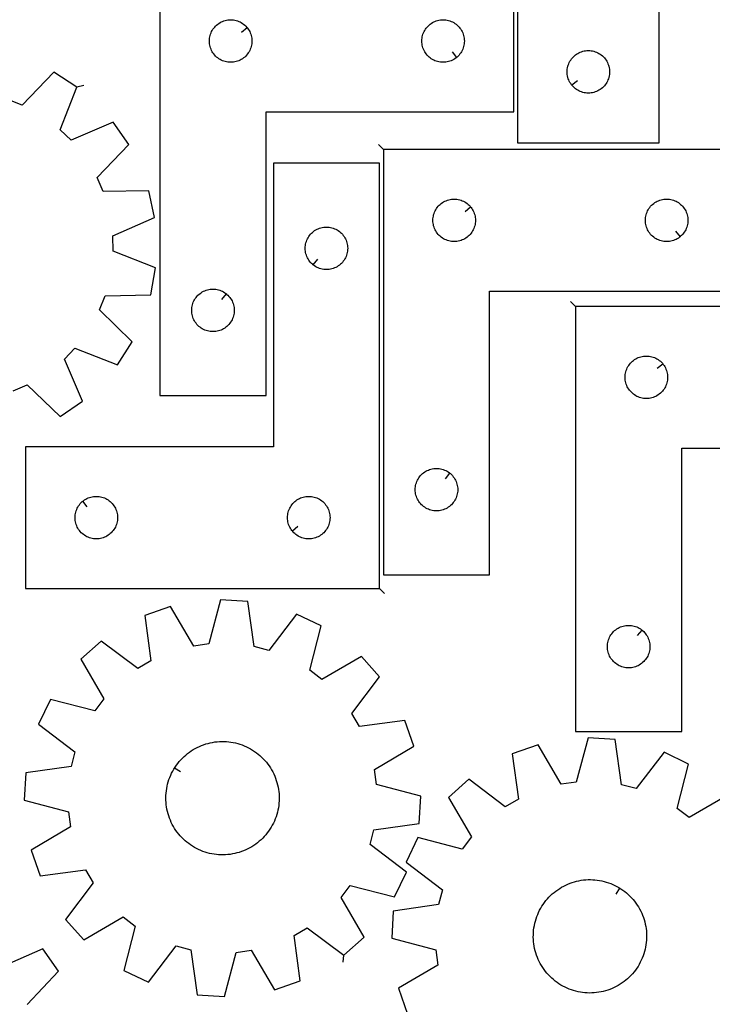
# Model space of a CAD drawing. Header units: millimetres. Extents: x 7 to 1243, y 7 to 1778.
# Tile 9 of 16: x 453 to 746, y 965 to 1382. Entities that reach past the tile are written whole.
import ezdxf

# ---------------------------------------------------------------- set-up
doc = ezdxf.new("R2010")
doc.units = ezdxf.units.MM
doc.layers.add('CUT', color=7, linetype='CONTINUOUS', true_color=0x000000)
doc.layers.add('LEADIN', color=1, linetype='CONTINUOUS', true_color=0xff0000)

msp = doc.modelspace()

# ---------------------------------------------------------------- linework, layer by layer
at = {"layer": 'CUT'}
for points in [[(723.917148, 1480.084084), (543.917148, 1480.084084), (543.917148, 1435.084084), (663.917148, 1435.084084), (663.917148, 1330.084084), (723.917148, 1330.084084)], [(512.387898, 1403.116856), (512.387898, 1223.116856), (557.387898, 1223.116856), (557.387898, 1343.116856), (662.387898, 1343.116856), (662.387898, 1403.116856)], [(549.341267, 1378.823339), (549.528078, 1378.595709), (549.871124, 1378.116988), (550.182127, 1377.616856), (550.459753, 1377.097454), (550.702814, 1376.561007), (550.910269, 1376.009811), (551.08123, 1375.446228), (551.214965, 1374.872669), (551.310902, 1374.291592), (551.368628, 1373.705484), (551.387898, 1373.116856), (551.368628, 1372.528228), (551.310902, 1371.94212), (551.214965, 1371.361043), (551.08123, 1370.787485), (550.910269, 1370.223901), (550.702814, 1369.672705), (550.459753, 1369.136258), (550.182127, 1368.616856), (549.871124, 1368.116724), (549.528078, 1367.638003), (549.154456, 1367.182744), (548.751859, 1366.752895), (548.32201, 1366.350298), (547.866751, 1365.976676), (547.38803, 1365.63363), (546.887898, 1365.322628), (546.368496, 1365.045002), (545.832049, 1364.80194), (545.280853, 1364.594485), (544.717269, 1364.423524), (544.143711, 1364.289789), (543.562634, 1364.193852), (542.976526, 1364.136126), (542.387898, 1364.116856), (541.79927, 1364.136126), (541.213162, 1364.193852), (540.632085, 1364.289789), (540.058527, 1364.423524), (539.494943, 1364.594485), (538.943747, 1364.80194), (538.4073, 1365.045002), (537.887898, 1365.322628), (537.387766, 1365.63363), (536.909045, 1365.976676), (536.453786, 1366.350298), (536.023937, 1366.752895), (535.62134, 1367.182744), (535.247718, 1367.638003), (534.904671, 1368.116724), (534.593669, 1368.616856), (534.316043, 1369.136258), (534.072982, 1369.672705), (533.865527, 1370.223901), (533.694566, 1370.787485), (533.56083, 1371.361043), (533.464894, 1371.94212), (533.407168, 1372.528228), (533.387898, 1373.116856), (533.407168, 1373.705484), (533.464894, 1374.291592), (533.56083, 1374.872669), (533.694566, 1375.446228), (533.865527, 1376.009811), (534.072982, 1376.561007), (534.316043, 1377.097454), (534.593669, 1377.616856), (534.904671, 1378.116988), (535.247718, 1378.595709), (535.62134, 1379.050969), (536.023937, 1379.480817), (536.453786, 1379.883414), (536.909045, 1380.257036), (537.387766, 1380.600083), (537.887898, 1380.911085), (538.4073, 1381.188711), (538.943747, 1381.431772), (539.494943, 1381.639227), (540.058527, 1381.810189), (540.632085, 1381.943924), (541.213162, 1382.03986), (541.79927, 1382.097587), (542.387898, 1382.116856), (542.976526, 1382.097587), (543.562634, 1382.03986), (544.143711, 1381.943924), (544.717269, 1381.810189), (545.280853, 1381.639227), (545.832049, 1381.431772), (546.368496, 1381.188711), (546.887898, 1380.911085), (547.38803, 1380.600083), (547.866751, 1380.257036), (548.32201, 1379.883414), (548.751859, 1379.480817), (549.154456, 1379.050969)], [(638.094381, 1366.163487), (637.866751, 1365.976676), (637.38803, 1365.63363), (636.887898, 1365.322628), (636.368496, 1365.045002), (635.832049, 1364.80194), (635.280853, 1364.594485), (634.717269, 1364.423524), (634.143711, 1364.289789), (633.562634, 1364.193852), (632.976526, 1364.136126), (632.387898, 1364.116856), (631.79927, 1364.136126), (631.213162, 1364.193852), (630.632085, 1364.289789), (630.058527, 1364.423524), (629.494943, 1364.594485), (628.943747, 1364.80194), (628.4073, 1365.045002), (627.887898, 1365.322628), (627.387766, 1365.63363), (626.909045, 1365.976676), (626.453786, 1366.350298), (626.023937, 1366.752895), (625.62134, 1367.182744), (625.247718, 1367.638003), (624.904671, 1368.116724), (624.593669, 1368.616856), (624.316043, 1369.136258), (624.072982, 1369.672705), (623.865527, 1370.223901), (623.694566, 1370.787485), (623.56083, 1371.361043), (623.464894, 1371.94212), (623.407168, 1372.528228), (623.387898, 1373.116856), (623.407168, 1373.705484), (623.464894, 1374.291592), (623.56083, 1374.872669), (623.694566, 1375.446228), (623.865527, 1376.009811), (624.072982, 1376.561007), (624.316043, 1377.097454), (624.593669, 1377.616856), (624.904671, 1378.116988), (625.247718, 1378.595709), (625.62134, 1379.050969), (626.023937, 1379.480817), (626.453786, 1379.883414), (626.909045, 1380.257036), (627.387766, 1380.600083), (627.887898, 1380.911085), (628.4073, 1381.188711), (628.943747, 1381.431772), (629.494943, 1381.639227), (630.058527, 1381.810189), (630.632085, 1381.943924), (631.213162, 1382.03986), (631.79927, 1382.097587), (632.387898, 1382.116856), (632.976526, 1382.097587), (633.562634, 1382.03986), (634.143711, 1381.943924), (634.717269, 1381.810189), (635.280853, 1381.639227), (635.832049, 1381.431772), (636.368496, 1381.188711), (636.887898, 1380.911085), (637.38803, 1380.600083), (637.866751, 1380.257036), (638.32201, 1379.883414), (638.751859, 1379.480817), (639.154456, 1379.050969), (639.528078, 1378.595709), (639.871124, 1378.116988), (640.182127, 1377.616856), (640.459753, 1377.097454), (640.702814, 1376.561007), (640.910269, 1376.009811), (641.08123, 1375.446228), (641.214965, 1374.872669), (641.310902, 1374.291592), (641.368628, 1373.705484), (641.387898, 1373.116856), (641.368628, 1372.528228), (641.310902, 1371.94212), (641.214965, 1371.361043), (641.08123, 1370.787485), (640.910269, 1370.223901), (640.702814, 1369.672705), (640.459753, 1369.136258), (640.182127, 1368.616856), (639.871124, 1368.116724), (639.528078, 1367.638003), (639.154456, 1367.182744), (638.751859, 1366.752895), (638.32201, 1366.350298)], [(686.963779, 1354.377602), (686.776968, 1354.605231), (686.433922, 1355.083952), (686.12292, 1355.584084), (685.845294, 1356.103486), (685.602233, 1356.639933), (685.394777, 1357.191129), (685.223816, 1357.754713), (685.090081, 1358.328271), (684.994145, 1358.909348), (684.936418, 1359.495456), (684.917148, 1360.084084), (684.936418, 1360.672712), (684.994145, 1361.25882), (685.090081, 1361.839897), (685.223816, 1362.413456), (685.394777, 1362.977039), (685.602233, 1363.528235), (685.845294, 1364.064682), (686.12292, 1364.584084), (686.433922, 1365.084216), (686.776968, 1365.562937), (687.15059, 1366.018196), (687.553187, 1366.448045), (687.983036, 1366.850642), (688.438296, 1367.224264), (688.917016, 1367.567311), (689.417148, 1367.878313), (689.93655, 1368.155939), (690.472997, 1368.399), (691.024193, 1368.606455), (691.587777, 1368.777417), (692.161335, 1368.911152), (692.742413, 1369.007088), (693.32852, 1369.064814), (693.917148, 1369.084084), (694.505777, 1369.064814), (695.091884, 1369.007088), (695.672961, 1368.911152), (696.24652, 1368.777417), (696.810104, 1368.606455), (697.361299, 1368.399), (697.897747, 1368.155939), (698.417148, 1367.878313), (698.91728, 1367.567311), (699.396001, 1367.224264), (699.851261, 1366.850642), (700.281109, 1366.448045), (700.683707, 1366.018196), (701.057328, 1365.562937), (701.400375, 1365.084216), (701.711377, 1364.584084), (701.989003, 1364.064682), (702.232064, 1363.528235), (702.43952, 1362.977039), (702.610481, 1362.413456), (702.744216, 1361.839897), (702.840152, 1361.25882), (702.897879, 1360.672712), (702.917148, 1360.084084), (702.897879, 1359.495456), (702.840152, 1358.909348), (702.744216, 1358.328271), (702.610481, 1357.754713), (702.43952, 1357.191129), (702.232064, 1356.639933), (701.989003, 1356.103486), (701.711377, 1355.584084), (701.400375, 1355.083952), (701.057328, 1354.605231), (700.683707, 1354.149972), (700.281109, 1353.720123), (699.851261, 1353.317526), (699.396001, 1352.943904), (698.91728, 1352.600858), (698.417148, 1352.289855), (697.897747, 1352.012229), (697.361299, 1351.769168), (696.810104, 1351.561713), (696.24652, 1351.390752), (695.672961, 1351.257017), (695.091884, 1351.16108), (694.505777, 1351.103354), (693.917148, 1351.084084), (693.32852, 1351.103354), (692.742413, 1351.16108), (692.161335, 1351.257017), (691.587777, 1351.390752), (691.024193, 1351.561713), (690.472997, 1351.769168), (689.93655, 1352.012229), (689.417148, 1352.289855), (688.917016, 1352.600858), (688.438296, 1352.943904), (687.983036, 1353.317526), (687.553187, 1353.720123), (687.15059, 1354.149972)], [(607.072896, 1327.226964), (607.072896, 1147.226964), (652.072896, 1147.226964), (652.072896, 1267.226964), (757.072896, 1267.226964), (757.072896, 1327.226964)], [(605.471041, 1141.378565), (605.471041, 1321.378565), (560.471041, 1321.378565), (560.471041, 1201.378565), (455.471041, 1201.378565), (455.471041, 1141.378565)], [(644.026265, 1302.933446), (644.213076, 1302.705816), (644.556122, 1302.227096), (644.867124, 1301.726964), (645.14475, 1301.207562), (645.387811, 1300.671115), (645.595267, 1300.119919), (645.766228, 1299.556335), (645.899963, 1298.982777), (645.995899, 1298.401699), (646.053626, 1297.815592), (646.072896, 1297.226964), (646.053626, 1296.638335), (645.995899, 1296.052228), (645.899963, 1295.471151), (645.766228, 1294.897592), (645.595267, 1294.334008), (645.387811, 1293.782813), (645.14475, 1293.246365), (644.867124, 1292.726964), (644.556122, 1292.226832), (644.213076, 1291.748111), (643.839454, 1291.292851), (643.436857, 1290.863003), (643.007008, 1290.460405), (642.551748, 1290.086784), (642.073028, 1289.743737), (641.572896, 1289.432735), (641.053494, 1289.155109), (640.517046, 1288.912048), (639.965851, 1288.704592), (639.402267, 1288.533631), (638.828708, 1288.399896), (638.247631, 1288.30396), (637.661524, 1288.246233), (637.072896, 1288.226964), (636.484267, 1288.246233), (635.89816, 1288.30396), (635.317083, 1288.399896), (634.743524, 1288.533631), (634.17994, 1288.704592), (633.628745, 1288.912048), (633.092297, 1289.155109), (632.572896, 1289.432735), (632.072763, 1289.743737), (631.594043, 1290.086784), (631.138783, 1290.460405), (630.708934, 1290.863003), (630.306337, 1291.292851), (629.932715, 1291.748111), (629.589669, 1292.226832), (629.278667, 1292.726964), (629.001041, 1293.246365), (628.75798, 1293.782813), (628.550524, 1294.334008), (628.379563, 1294.897592), (628.245828, 1295.471151), (628.149892, 1296.052228), (628.092165, 1296.638335), (628.072896, 1297.226964), (628.092165, 1297.815592), (628.149892, 1298.401699), (628.245828, 1298.982777), (628.379563, 1299.556335), (628.550524, 1300.119919), (628.75798, 1300.671115), (629.001041, 1301.207562), (629.278667, 1301.726964), (629.589669, 1302.227096), (629.932715, 1302.705816), (630.306337, 1303.161076), (630.708934, 1303.590925), (631.138783, 1303.993522), (631.594043, 1304.367144), (632.072763, 1304.71019), (632.572896, 1305.021192), (633.092297, 1305.298818), (633.628745, 1305.541879), (634.17994, 1305.749335), (634.743524, 1305.920296), (635.317083, 1306.054031), (635.89816, 1306.149967), (636.484267, 1306.207694), (637.072896, 1306.226964), (637.661524, 1306.207694), (638.247631, 1306.149967), (638.828708, 1306.054031), (639.402267, 1305.920296), (639.965851, 1305.749335), (640.517046, 1305.541879), (641.053494, 1305.298818), (641.572896, 1305.021192), (642.073028, 1304.71019), (642.551748, 1304.367144), (643.007008, 1303.993522), (643.436857, 1303.590925), (643.839454, 1303.161076)], [(732.779378, 1290.273594), (732.551748, 1290.086784), (732.073028, 1289.743737), (731.572896, 1289.432735), (731.053494, 1289.155109), (730.517046, 1288.912048), (729.965851, 1288.704592), (729.402267, 1288.533631), (728.828708, 1288.399896), (728.247631, 1288.30396), (727.661524, 1288.246233), (727.072896, 1288.226964), (726.484267, 1288.246233), (725.89816, 1288.30396), (725.317083, 1288.399896), (724.743524, 1288.533631), (724.17994, 1288.704592), (723.628745, 1288.912048), (723.092297, 1289.155109), (722.572896, 1289.432735), (722.072763, 1289.743737), (721.594043, 1290.086784), (721.138783, 1290.460405), (720.708934, 1290.863003), (720.306337, 1291.292851), (719.932715, 1291.748111), (719.589669, 1292.226832), (719.278667, 1292.726964), (719.001041, 1293.246365), (718.75798, 1293.782813), (718.550524, 1294.334008), (718.379563, 1294.897592), (718.245828, 1295.471151), (718.149892, 1296.052228), (718.092165, 1296.638335), (718.072896, 1297.226964), (718.092165, 1297.815592), (718.149892, 1298.401699), (718.245828, 1298.982777), (718.379563, 1299.556335), (718.550524, 1300.119919), (718.75798, 1300.671115), (719.001041, 1301.207562), (719.278667, 1301.726964), (719.589669, 1302.227096), (719.932715, 1302.705816), (720.306337, 1303.161076), (720.708934, 1303.590925), (721.138783, 1303.993522), (721.594043, 1304.367144), (722.072763, 1304.71019), (722.572896, 1305.021192), (723.092297, 1305.298818), (723.628745, 1305.541879), (724.17994, 1305.749335), (724.743524, 1305.920296), (725.317083, 1306.054031), (725.89816, 1306.149967), (726.484267, 1306.207694), (727.072896, 1306.226964), (727.661524, 1306.207694), (728.247631, 1306.149967), (728.828708, 1306.054031), (729.402267, 1305.920296), (729.965851, 1305.749335), (730.517046, 1305.541879), (731.053494, 1305.298818), (731.572896, 1305.021192), (732.073028, 1304.71019), (732.551748, 1304.367144), (733.007008, 1303.993522), (733.436857, 1303.590925), (733.839454, 1303.161076), (734.213076, 1302.705816), (734.556122, 1302.227096), (734.867124, 1301.726964), (735.14475, 1301.207562), (735.387811, 1300.671115), (735.595267, 1300.119919), (735.766228, 1299.556335), (735.899963, 1298.982777), (735.995899, 1298.401699), (736.053626, 1297.815592), (736.072896, 1297.226964), (736.053626, 1296.638335), (735.995899, 1296.052228), (735.899963, 1295.471151), (735.766228, 1294.897592), (735.595267, 1294.334008), (735.387811, 1293.782813), (735.14475, 1293.246365), (734.867124, 1292.726964), (734.556122, 1292.226832), (734.213076, 1291.748111), (733.839454, 1291.292851), (733.436857, 1290.863003), (733.007008, 1290.460405)], [(577.264558, 1278.425195), (577.036929, 1278.612006), (576.60708, 1279.014603), (576.204483, 1279.444452), (575.830861, 1279.899712), (575.487815, 1280.378432), (575.176812, 1280.878565), (574.899186, 1281.397966), (574.656125, 1281.934414), (574.44867, 1282.485609), (574.277709, 1283.049193), (574.143974, 1283.622752), (574.048037, 1284.203829), (573.990311, 1284.789936), (573.971041, 1285.378565), (573.990311, 1285.967193), (574.048037, 1286.5533), (574.143974, 1287.134377), (574.277709, 1287.707936), (574.44867, 1288.27152), (574.656125, 1288.822715), (574.899186, 1289.359163), (575.176812, 1289.878565), (575.487815, 1290.378697), (575.830861, 1290.857417), (576.204483, 1291.312677), (576.60708, 1291.742526), (577.036929, 1292.145123), (577.492188, 1292.518745), (577.970909, 1292.861791), (578.471041, 1293.172793), (578.990443, 1293.450419), (579.52689, 1293.69348), (580.078086, 1293.900936), (580.64167, 1294.071897), (581.215228, 1294.205632), (581.796305, 1294.301568), (582.382413, 1294.359295), (582.971041, 1294.378565), (583.559669, 1294.359295), (584.145777, 1294.301568), (584.726854, 1294.205632), (585.300412, 1294.071897), (585.863996, 1293.900936), (586.415192, 1293.69348), (586.951639, 1293.450419), (587.471041, 1293.172793), (587.971173, 1292.861791), (588.449894, 1292.518745), (588.905153, 1292.145123), (589.335002, 1291.742526), (589.737599, 1291.312677), (590.111221, 1290.857417), (590.454268, 1290.378697), (590.76527, 1289.878565), (591.042896, 1289.359163), (591.285957, 1288.822715), (591.493412, 1288.27152), (591.664373, 1287.707936), (591.798109, 1287.134377), (591.894045, 1286.5533), (591.951771, 1285.967193), (591.971041, 1285.378565), (591.951771, 1284.789936), (591.894045, 1284.203829), (591.798109, 1283.622752), (591.664373, 1283.049193), (591.493412, 1282.485609), (591.285957, 1281.934414), (591.042896, 1281.397966), (590.76527, 1280.878565), (590.454268, 1280.378432), (590.111221, 1279.899712), (589.737599, 1279.444452), (589.335002, 1279.014603), (588.905153, 1278.612006), (588.449894, 1278.238384), (587.971173, 1277.895338), (587.471041, 1277.584336), (586.951639, 1277.30671), (586.415192, 1277.063649), (585.863996, 1276.856193), (585.300412, 1276.685232), (584.726854, 1276.551497), (584.145777, 1276.455561), (583.559669, 1276.397834), (582.971041, 1276.378565), (582.382413, 1276.397834), (581.796305, 1276.455561), (581.215228, 1276.551497), (580.64167, 1276.685232), (580.078086, 1276.856193), (579.52689, 1277.063649), (578.990443, 1277.30671), (578.471041, 1277.584336), (577.970909, 1277.895338), (577.492188, 1278.238384)], [(540.594381, 1266.070225), (540.82201, 1265.883414), (541.251859, 1265.480817), (541.654456, 1265.050969), (542.028078, 1264.595709), (542.371124, 1264.116988), (542.682127, 1263.616856), (542.959753, 1263.097454), (543.202814, 1262.561007), (543.410269, 1262.009811), (543.58123, 1261.446228), (543.714965, 1260.872669), (543.810902, 1260.291592), (543.868628, 1259.705484), (543.887898, 1259.116856), (543.868628, 1258.528228), (543.810902, 1257.94212), (543.714965, 1257.361043), (543.58123, 1256.787485), (543.410269, 1256.223901), (543.202814, 1255.672705), (542.959753, 1255.136258), (542.682127, 1254.616856), (542.371124, 1254.116724), (542.028078, 1253.638003), (541.654456, 1253.182744), (541.251859, 1252.752895), (540.82201, 1252.350298), (540.366751, 1251.976676), (539.88803, 1251.63363), (539.387898, 1251.322628), (538.868496, 1251.045002), (538.332049, 1250.80194), (537.780853, 1250.594485), (537.217269, 1250.423524), (536.643711, 1250.289789), (536.062634, 1250.193852), (535.476526, 1250.136126), (534.887898, 1250.116856), (534.29927, 1250.136126), (533.713162, 1250.193852), (533.132085, 1250.289789), (532.558527, 1250.423524), (531.994943, 1250.594485), (531.443747, 1250.80194), (530.9073, 1251.045002), (530.387898, 1251.322628), (529.887766, 1251.63363), (529.409045, 1251.976676), (528.953786, 1252.350298), (528.523937, 1252.752895), (528.12134, 1253.182744), (527.747718, 1253.638003), (527.404671, 1254.116724), (527.093669, 1254.616856), (526.816043, 1255.136258), (526.572982, 1255.672705), (526.365527, 1256.223901), (526.194566, 1256.787485), (526.06083, 1257.361043), (525.964894, 1257.94212), (525.907168, 1258.528228), (525.887898, 1259.116856), (525.907168, 1259.705484), (525.964894, 1260.291592), (526.06083, 1260.872669), (526.194566, 1261.446228), (526.365527, 1262.009811), (526.572982, 1262.561007), (526.816043, 1263.097454), (527.093669, 1263.616856), (527.404671, 1264.116988), (527.747718, 1264.595709), (528.12134, 1265.050969), (528.523937, 1265.480817), (528.953786, 1265.883414), (529.409045, 1266.257036), (529.887766, 1266.600083), (530.387898, 1266.911085), (530.9073, 1267.188711), (531.443747, 1267.431772), (531.994943, 1267.639227), (532.558527, 1267.810189), (533.132085, 1267.943924), (533.713162, 1268.03986), (534.29927, 1268.097587), (534.887898, 1268.116856), (535.476526, 1268.097587), (536.062634, 1268.03986), (536.643711, 1267.943924), (537.217269, 1267.810189), (537.780853, 1267.639227), (538.332049, 1267.431772), (538.868496, 1267.188711), (539.387898, 1266.911085), (539.88803, 1266.600083), (540.366751, 1266.257036)], [(688.484608, 1260.784825), (688.484608, 1080.784825), (733.484608, 1080.784825), (733.484608, 1200.784825), (838.484608, 1200.784825), (838.484608, 1260.784825)], [(725.437977, 1236.491308), (725.624788, 1236.263678), (725.967835, 1235.784957), (726.278837, 1235.284825), (726.556463, 1234.765423), (726.799524, 1234.228976), (727.006979, 1233.67778), (727.177941, 1233.114196), (727.311676, 1232.540638), (727.407612, 1231.959561), (727.465338, 1231.373453), (727.484608, 1230.784825), (727.465338, 1230.196197), (727.407612, 1229.610089), (727.311676, 1229.029012), (727.177941, 1228.455454), (727.006979, 1227.89187), (726.799524, 1227.340674), (726.556463, 1226.804227), (726.278837, 1226.284825), (725.967835, 1225.784693), (725.624788, 1225.305972), (725.251166, 1224.850713), (724.848569, 1224.420864), (724.41872, 1224.018267), (723.963461, 1223.644645), (723.48474, 1223.301598), (722.984608, 1222.990596), (722.465206, 1222.71297), (721.928759, 1222.469909), (721.377563, 1222.262454), (720.81398, 1222.091493), (720.240421, 1221.957757), (719.659344, 1221.861821), (719.073236, 1221.804095), (718.484608, 1221.784825), (717.89598, 1221.804095), (717.309872, 1221.861821), (716.728795, 1221.957757), (716.155237, 1222.091493), (715.591653, 1222.262454), (715.040457, 1222.469909), (714.50401, 1222.71297), (713.984608, 1222.990596), (713.484476, 1223.301598), (713.005755, 1223.644645), (712.550496, 1224.018267), (712.120647, 1224.420864), (711.71805, 1224.850713), (711.344428, 1225.305972), (711.001382, 1225.784693), (710.69038, 1226.284825), (710.412753, 1226.804227), (710.169692, 1227.340674), (709.962237, 1227.89187), (709.791276, 1228.455454), (709.657541, 1229.029012), (709.561604, 1229.610089), (709.503878, 1230.196197), (709.484608, 1230.784825), (709.503878, 1231.373453), (709.561604, 1231.959561), (709.657541, 1232.540638), (709.791276, 1233.114196), (709.962237, 1233.67778), (710.169692, 1234.228976), (710.412753, 1234.765423), (710.69038, 1235.284825), (711.001382, 1235.784957), (711.344428, 1236.263678), (711.71805, 1236.718937), (712.120647, 1237.148786), (712.550496, 1237.551383), (713.005755, 1237.925005), (713.484476, 1238.268051), (713.984608, 1238.579054), (714.50401, 1238.85668), (715.040457, 1239.099741), (715.591653, 1239.307196), (716.155237, 1239.478157), (716.728795, 1239.611892), (717.309872, 1239.707829), (717.89598, 1239.765555), (718.484608, 1239.784825), (719.073236, 1239.765555), (719.659344, 1239.707829), (720.240421, 1239.611892), (720.81398, 1239.478157), (721.377563, 1239.307196), (721.928759, 1239.099741), (722.465206, 1238.85668), (722.984608, 1238.579054), (723.48474, 1238.268051), (723.963461, 1237.925005), (724.41872, 1237.551383), (724.848569, 1237.148786), (725.251166, 1236.718937)], [(635.279378, 1190.180333), (635.507008, 1189.993522), (635.936857, 1189.590925), (636.339454, 1189.161076), (636.713076, 1188.705816), (637.056122, 1188.227096), (637.367124, 1187.726964), (637.64475, 1187.207562), (637.887811, 1186.671115), (638.095267, 1186.119919), (638.266228, 1185.556335), (638.399963, 1184.982777), (638.495899, 1184.401699), (638.553626, 1183.815592), (638.572896, 1183.226964), (638.553626, 1182.638335), (638.495899, 1182.052228), (638.399963, 1181.471151), (638.266228, 1180.897592), (638.095267, 1180.334008), (637.887811, 1179.782813), (637.64475, 1179.246365), (637.367124, 1178.726964), (637.056122, 1178.226832), (636.713076, 1177.748111), (636.339454, 1177.292851), (635.936857, 1176.863003), (635.507008, 1176.460405), (635.051748, 1176.086784), (634.573028, 1175.743737), (634.072896, 1175.432735), (633.553494, 1175.155109), (633.017046, 1174.912048), (632.465851, 1174.704592), (631.902267, 1174.533631), (631.328708, 1174.399896), (630.747631, 1174.30396), (630.161524, 1174.246233), (629.572896, 1174.226964), (628.984267, 1174.246233), (628.39816, 1174.30396), (627.817083, 1174.399896), (627.243524, 1174.533631), (626.67994, 1174.704592), (626.128745, 1174.912048), (625.592297, 1175.155109), (625.072896, 1175.432735), (624.572763, 1175.743737), (624.094043, 1176.086784), (623.638783, 1176.460405), (623.208934, 1176.863003), (622.806337, 1177.292851), (622.432715, 1177.748111), (622.089669, 1178.226832), (621.778667, 1178.726964), (621.501041, 1179.246365), (621.25798, 1179.782813), (621.050524, 1180.334008), (620.879563, 1180.897592), (620.745828, 1181.471151), (620.649892, 1182.052228), (620.592165, 1182.638335), (620.572896, 1183.226964), (620.592165, 1183.815592), (620.649892, 1184.401699), (620.745828, 1184.982777), (620.879563, 1185.556335), (621.050524, 1186.119919), (621.25798, 1186.671115), (621.501041, 1187.207562), (621.778667, 1187.726964), (622.089669, 1188.227096), (622.432715, 1188.705816), (622.806337, 1189.161076), (623.208934, 1189.590925), (623.638783, 1189.993522), (624.094043, 1190.367144), (624.572763, 1190.71019), (625.072896, 1191.021192), (625.592297, 1191.298818), (626.128745, 1191.541879), (626.67994, 1191.749335), (627.243524, 1191.920296), (627.817083, 1192.054031), (628.39816, 1192.149967), (628.984267, 1192.207694), (629.572896, 1192.226964), (630.161524, 1192.207694), (630.747631, 1192.149967), (631.328708, 1192.054031), (631.902267, 1191.920296), (632.465851, 1191.749335), (633.017046, 1191.541879), (633.553494, 1191.298818), (634.072896, 1191.021192), (634.573028, 1190.71019), (635.051748, 1190.367144)], [(479.764558, 1178.331934), (479.992188, 1178.518745), (480.470909, 1178.861791), (480.971041, 1179.172793), (481.490443, 1179.450419), (482.02689, 1179.69348), (482.578086, 1179.900936), (483.14167, 1180.071897), (483.715228, 1180.205632), (484.296305, 1180.301568), (484.882413, 1180.359295), (485.471041, 1180.378565), (486.059669, 1180.359295), (486.645777, 1180.301568), (487.226854, 1180.205632), (487.800412, 1180.071897), (488.363996, 1179.900936), (488.915192, 1179.69348), (489.451639, 1179.450419), (489.971041, 1179.172793), (490.471173, 1178.861791), (490.949894, 1178.518745), (491.405153, 1178.145123), (491.835002, 1177.742526), (492.237599, 1177.312677), (492.611221, 1176.857417), (492.954268, 1176.378697), (493.26527, 1175.878565), (493.542896, 1175.359163), (493.785957, 1174.822715), (493.993412, 1174.27152), (494.164373, 1173.707936), (494.298109, 1173.134377), (494.394045, 1172.5533), (494.451771, 1171.967193), (494.471041, 1171.378565), (494.451771, 1170.789936), (494.394045, 1170.203829), (494.298109, 1169.622752), (494.164373, 1169.049193), (493.993412, 1168.485609), (493.785957, 1167.934414), (493.542896, 1167.397966), (493.26527, 1166.878565), (492.954268, 1166.378432), (492.611221, 1165.899712), (492.237599, 1165.444452), (491.835002, 1165.014603), (491.405153, 1164.612006), (490.949894, 1164.238384), (490.471173, 1163.895338), (489.971041, 1163.584336), (489.451639, 1163.30671), (488.915192, 1163.063649), (488.363996, 1162.856193), (487.800412, 1162.685232), (487.226854, 1162.551497), (486.645777, 1162.455561), (486.059669, 1162.397834), (485.471041, 1162.378565), (484.882413, 1162.397834), (484.296305, 1162.455561), (483.715228, 1162.551497), (483.14167, 1162.685232), (482.578086, 1162.856193), (482.02689, 1163.063649), (481.490443, 1163.30671), (480.971041, 1163.584336), (480.470909, 1163.895338), (479.992188, 1164.238384), (479.536929, 1164.612006), (479.10708, 1165.014603), (478.704483, 1165.444452), (478.330861, 1165.899712), (477.987815, 1166.378432), (477.676812, 1166.878565), (477.399186, 1167.397966), (477.156125, 1167.934414), (476.94867, 1168.485609), (476.777709, 1169.049193), (476.643974, 1169.622752), (476.548037, 1170.203829), (476.490311, 1170.789936), (476.471041, 1171.378565), (476.490311, 1171.967193), (476.548037, 1172.5533), (476.643974, 1173.134377), (476.777709, 1173.707936), (476.94867, 1174.27152), (477.156125, 1174.822715), (477.399186, 1175.359163), (477.676812, 1175.878565), (477.987815, 1176.378697), (478.330861, 1176.857417), (478.704483, 1177.312677), (479.10708, 1177.742526), (479.536929, 1178.145123)], [(568.517672, 1165.672082), (568.330861, 1165.899712), (567.987815, 1166.378432), (567.676812, 1166.878565), (567.399186, 1167.397966), (567.156125, 1167.934414), (566.94867, 1168.485609), (566.777709, 1169.049193), (566.643974, 1169.622752), (566.548037, 1170.203829), (566.490311, 1170.789936), (566.471041, 1171.378565), (566.490311, 1171.967193), (566.548037, 1172.5533), (566.643974, 1173.134377), (566.777709, 1173.707936), (566.94867, 1174.27152), (567.156125, 1174.822715), (567.399186, 1175.359163), (567.676812, 1175.878565), (567.987815, 1176.378697), (568.330861, 1176.857417), (568.704483, 1177.312677), (569.10708, 1177.742526), (569.536929, 1178.145123), (569.992188, 1178.518745), (570.470909, 1178.861791), (570.971041, 1179.172793), (571.490443, 1179.450419), (572.02689, 1179.69348), (572.578086, 1179.900936), (573.14167, 1180.071897), (573.715228, 1180.205632), (574.296305, 1180.301568), (574.882413, 1180.359295), (575.471041, 1180.378565), (576.059669, 1180.359295), (576.645777, 1180.301568), (577.226854, 1180.205632), (577.800412, 1180.071897), (578.363996, 1179.900936), (578.915192, 1179.69348), (579.451639, 1179.450419), (579.971041, 1179.172793), (580.471173, 1178.861791), (580.949894, 1178.518745), (581.405153, 1178.145123), (581.835002, 1177.742526), (582.237599, 1177.312677), (582.611221, 1176.857417), (582.954268, 1176.378697), (583.26527, 1175.878565), (583.542896, 1175.359163), (583.785957, 1174.822715), (583.993412, 1174.27152), (584.164373, 1173.707936), (584.298109, 1173.134377), (584.394045, 1172.5533), (584.451771, 1171.967193), (584.471041, 1171.378565), (584.451771, 1170.789936), (584.394045, 1170.203829), (584.298109, 1169.622752), (584.164373, 1169.049193), (583.993412, 1168.485609), (583.785957, 1167.934414), (583.542896, 1167.397966), (583.26527, 1166.878565), (582.954268, 1166.378432), (582.611221, 1165.899712), (582.237599, 1165.444452), (581.835002, 1165.014603), (581.405153, 1164.612006), (580.949894, 1164.238384), (580.471173, 1163.895338), (579.971041, 1163.584336), (579.451639, 1163.30671), (578.915192, 1163.063649), (578.363996, 1162.856193), (577.800412, 1162.685232), (577.226854, 1162.551497), (576.645777, 1162.455561), (576.059669, 1162.397834), (575.471041, 1162.378565), (574.882413, 1162.397834), (574.296305, 1162.455561), (573.715228, 1162.551497), (573.14167, 1162.685232), (572.578086, 1162.856193), (572.02689, 1163.063649), (571.490443, 1163.30671), (570.971041, 1163.584336), (570.470909, 1163.895338), (569.992188, 1164.238384), (569.536929, 1164.612006), (569.10708, 1165.014603), (568.704483, 1165.444452)], [(590.287731, 986.151016), (598.912024, 993.813068), (589.173771, 1010.564451), (593.055092, 1015.690662), (611.819849, 1010.860932), (616.855517, 1021.240119), (601.448067, 1032.989711), (603.072224, 1039.211029), (622.256857, 1041.929902), (622.937264, 1053.446087), (604.206262, 1058.405119), (603.325992, 1064.774405), (620.009814, 1074.627958), (616.231376, 1085.527906), (597.028447, 1082.94141), (593.777763, 1088.488998), (605.420814, 1103.977116), (597.758762, 1112.601409), (581.007379, 1102.863156), (575.881168, 1106.744477), (580.710898, 1125.509234), (570.331711, 1130.544902), (558.582119, 1115.137452), (552.360801, 1116.761609), (549.641928, 1135.946242), (538.125743, 1136.626649), (533.166712, 1117.895647), (526.797425, 1117.015377), (516.943872, 1133.699199), (506.043924, 1129.920761), (508.630421, 1110.717832), (503.082832, 1107.467148), (487.594714, 1119.110199), (478.970421, 1111.448147), (488.708674, 1094.696764), (484.827354, 1089.570553), (466.062596, 1094.400283), (461.026928, 1084.021096), (476.434378, 1072.271504), (474.810221, 1066.050186), (455.625588, 1063.331313), (454.945181, 1051.815128), (473.676183, 1046.856097), (474.556453, 1040.48681), (457.872631, 1030.633257), (461.65107, 1019.733309), (480.853998, 1022.319806), (484.104682, 1016.772217), (472.461631, 1001.284099), (480.123683, 992.659806), (496.875066, 1002.398059), (502.001277, 998.516739), (497.171547, 979.751981), (507.550734, 974.716313), (519.300326, 990.123763), (525.521644, 988.499606), (528.240517, 969.314973), (539.756702, 968.634566), (544.715734, 987.365568), (551.08502, 988.245838), (560.938573, 971.562016), (571.838521, 975.340455), (569.252025, 994.543383), (574.799613, 997.794067)], [(716.691091, 1123.738194), (716.91872, 1123.551383), (717.348569, 1123.148786), (717.751166, 1122.718937), (718.124788, 1122.263678), (718.467835, 1121.784957), (718.778837, 1121.284825), (719.056463, 1120.765423), (719.299524, 1120.228976), (719.506979, 1119.67778), (719.677941, 1119.114196), (719.811676, 1118.540638), (719.907612, 1117.959561), (719.965338, 1117.373453), (719.984608, 1116.784825), (719.965338, 1116.196197), (719.907612, 1115.610089), (719.811676, 1115.029012), (719.677941, 1114.455454), (719.506979, 1113.89187), (719.299524, 1113.340674), (719.056463, 1112.804227), (718.778837, 1112.284825), (718.467835, 1111.784693), (718.124788, 1111.305972), (717.751166, 1110.850713), (717.348569, 1110.420864), (716.91872, 1110.018267), (716.463461, 1109.644645), (715.98474, 1109.301598), (715.484608, 1108.990596), (714.965206, 1108.71297), (714.428759, 1108.469909), (713.877563, 1108.262454), (713.31398, 1108.091493), (712.740421, 1107.957757), (712.159344, 1107.861821), (711.573236, 1107.804095), (710.984608, 1107.784825), (710.39598, 1107.804095), (709.809872, 1107.861821), (709.228795, 1107.957757), (708.655237, 1108.091493), (708.091653, 1108.262454), (707.540457, 1108.469909), (707.00401, 1108.71297), (706.484608, 1108.990596), (705.984476, 1109.301598), (705.505755, 1109.644645), (705.050496, 1110.018267), (704.620647, 1110.420864), (704.21805, 1110.850713), (703.844428, 1111.305972), (703.501382, 1111.784693), (703.19038, 1112.284825), (702.912753, 1112.804227), (702.669692, 1113.340674), (702.462237, 1113.89187), (702.291276, 1114.455454), (702.157541, 1115.029012), (702.061604, 1115.610089), (702.003878, 1116.196197), (701.984608, 1116.784825), (702.003878, 1117.373453), (702.061604, 1117.959561), (702.157541, 1118.540638), (702.291276, 1119.114196), (702.462237, 1119.67778), (702.669692, 1120.228976), (702.912753, 1120.765423), (703.19038, 1121.284825), (703.501382, 1121.784957), (703.844428, 1122.263678), (704.21805, 1122.718937), (704.620647, 1123.148786), (705.050496, 1123.551383), (705.505755, 1123.925005), (705.984476, 1124.268051), (706.484608, 1124.579054), (707.00401, 1124.85668), (707.540457, 1125.099741), (708.091653, 1125.307196), (708.655237, 1125.478157), (709.228795, 1125.611892), (709.809872, 1125.707829), (710.39598, 1125.765555), (710.984608, 1125.784825), (711.573236, 1125.765555), (712.159344, 1125.707829), (712.740421, 1125.611892), (713.31398, 1125.478157), (713.877563, 1125.307196), (714.428759, 1125.099741), (714.965206, 1124.85668), (715.484608, 1124.579054), (715.98474, 1124.268051), (716.463461, 1123.925005)], [(518.588109, 1065.339309), (518.847402, 1065.754569), (519.399432, 1066.563246), (519.983987, 1067.348733), (520.600095, 1068.109724), (521.24673, 1068.844951), (521.922815, 1069.55319), (522.627226, 1070.233264), (523.35879, 1070.88404), (524.11629, 1071.504435), (524.898464, 1072.093416), (525.70401, 1072.650004), (526.531589, 1073.173271), (527.379823, 1073.662346), (528.247299, 1074.116417), (529.132574, 1074.534726), (530.034175, 1074.916579), (530.950601, 1075.261338), (531.880326, 1075.568431), (532.821804, 1075.837346), (533.773466, 1076.067636), (534.73373, 1076.258917), (535.700997, 1076.410871), (536.673657, 1076.523246), (537.650091, 1076.595853), (538.628674, 1076.628572), (539.607777, 1076.62135), (540.585771, 1076.574197), (541.561027, 1076.487192), (542.531923, 1076.360481), (543.496843, 1076.194273), (544.45418, 1075.988846), (545.402342, 1075.744541), (546.33975, 1075.461766), (547.264843, 1075.14099), (548.176083, 1074.782749), (549.071952, 1074.387637), (549.95096, 1073.956312), (550.811643, 1073.489493), (551.652569, 1072.987957), (552.472338, 1072.452538), (553.269586, 1071.884127), (554.042986, 1071.28367), (554.79125, 1070.652168), (555.513134, 1069.99067), (556.207435, 1069.300278), (556.872998, 1068.582141), (557.508716, 1067.837454), (558.11353, 1067.067457), (558.686433, 1066.273432), (559.226473, 1065.456699), (559.73275, 1064.618618), (560.204421, 1063.760585), (560.640702, 1062.884027), (561.040866, 1061.990403), (561.404247, 1061.0812), (561.730241, 1060.157933), (562.018305, 1059.222137), (562.26796, 1058.27537), (562.478789, 1057.319208), (562.650442, 1056.355242), (562.782634, 1055.385076), (562.875144, 1054.410327), (562.927818, 1053.432615), (562.94057, 1052.453568), (562.913376, 1051.474816), (562.846283, 1050.497988), (562.739403, 1049.524709), (562.592913, 1048.556599), (562.407057, 1047.595271), (562.182144, 1046.642323), (561.91855, 1045.699342), (561.616711, 1044.767898), (561.277132, 1043.84954), (560.900377, 1042.945797), (560.487072, 1042.058174), (560.037907, 1041.188148), (559.553629, 1040.337166), (559.035043, 1039.506646), (558.483013, 1038.697969), (557.898458, 1037.912482), (557.28235, 1037.151491), (556.635715, 1036.416265), (555.95963, 1035.708025), (555.255219, 1035.027951), (554.523655, 1034.377175), (553.766156, 1033.75678), (552.983982, 1033.167799), (552.178435, 1032.611212), (551.350856, 1032.087945), (550.502622, 1031.598869), (549.635146, 1031.144798), (548.749871, 1030.726489), (547.84827, 1030.344637), (546.931844, 1029.999877), (546.002119, 1029.692784), (545.060641, 1029.423869), (544.108979, 1029.193579), (543.148715, 1029.002298), (542.181448, 1028.850344), (541.208788, 1028.73797), (540.232354, 1028.665362), (539.253771, 1028.632643), (538.274668, 1028.639866), (537.296675, 1028.687018), (536.321418, 1028.774023), (535.350522, 1028.900735), (534.385602, 1029.066942), (533.428265, 1029.272369), (532.480103, 1029.516674), (531.542695, 1029.799449), (530.617602, 1030.120225), (529.706362, 1030.478467), (528.810493, 1030.873579), (527.931485, 1031.304903), (527.070802, 1031.771722), (526.229876, 1032.273258), (525.410107, 1032.808678), (524.612859, 1033.377088), (523.839459, 1033.977545), (523.091195, 1034.609048), (522.369311, 1035.270545), (521.67501, 1035.960937), (521.009447, 1036.679074), (520.373729, 1037.423761), (519.768915, 1038.193758), (519.196012, 1038.987783), (518.655972, 1039.804516), (518.149696, 1040.642597), (517.678024, 1041.50063), (517.241743, 1042.377188), (516.841579, 1043.270812), (516.478198, 1044.180015), (516.152204, 1045.103282), (515.86414, 1046.039078), (515.614486, 1046.985845), (515.403656, 1047.942008), (515.232003, 1048.905974), (515.099811, 1049.876139), (515.007301, 1050.850889), (514.954627, 1051.8286), (514.941876, 1052.807647), (514.969069, 1053.786399), (515.036162, 1054.763228), (515.143042, 1055.736507), (515.289532, 1056.704616), (515.475388, 1057.665945), (515.700301, 1058.618892), (515.963896, 1059.561873), (516.265734, 1060.493318), (516.605313, 1061.411675), (516.982069, 1062.315418), (517.395373, 1063.203041), (517.844538, 1064.073068), (518.328816, 1064.924049)], [(707.303062, 1014.509442), (707.718346, 1014.250188), (708.527074, 1013.698232), (709.312615, 1013.11375), (710.073662, 1012.497712), (710.808949, 1011.851145), (711.517251, 1011.175125), (712.19739, 1010.470777), (712.848233, 1009.739273), (713.468698, 1008.981831), (714.057751, 1008.199711), (714.614413, 1007.394216), (715.137756, 1006.566685), (715.62691, 1005.718497), (716.081061, 1004.851062), (716.499452, 1003.965826), (716.881388, 1003.06426), (717.226232, 1002.147866), (717.53341, 1001.218169), (717.802412, 1000.276717), (718.03279, 999.325075), (718.22416, 998.364829), (718.376203, 997.397576), (718.488667, 996.424927), (718.561364, 995.448499), (718.594174, 994.46992), (718.587042, 993.490816), (718.539979, 992.512818), (718.453065, 991.537553), (718.326443, 990.566645), (718.160324, 989.60171), (717.954985, 988.644354), (717.710768, 987.69617), (717.42808, 986.758736), (717.107389, 985.833613), (716.749232, 984.92234), (716.354202, 984.026434), (715.922959, 983.147387), (715.45622, 982.28666), (714.954761, 981.445688), (714.419417, 980.62587), (713.85108, 979.828569), (713.250695, 979.055114), (712.619261, 978.306792), (711.95783, 977.584847), (711.267502, 976.890482), (710.549427, 976.224853), (709.804799, 975.589066), (709.034858, 974.984181), (708.240885, 974.411204), (707.424202, 973.87109), (706.586168, 973.364735), (705.728178, 972.892985), (704.85166, 972.456623), (703.958073, 972.056377), (703.048904, 971.692911), (702.125667, 971.366832), (701.189897, 971.078682), (700.243153, 970.82894), (699.287011, 970.618023), (698.32306, 970.44628), (697.352908, 970.313999), (696.378166, 970.221399), (695.400459, 970.168634), (694.421414, 970.155793), (693.442659, 970.182896), (692.465825, 970.249899), (691.492536, 970.356689), (690.524413, 970.50309), (689.563067, 970.688857), (688.610099, 970.913682), (687.667093, 971.17719), (686.735621, 971.478942), (685.817232, 971.818436), (684.913455, 972.195108), (684.025793, 972.608331), (683.155726, 973.057415), (682.304699, 973.541615), (681.474131, 974.060124), (680.665403, 974.61208), (679.879862, 975.196563), (679.118815, 975.8126), (678.383528, 976.459167), (677.675226, 977.135187), (676.995087, 977.839535), (676.344244, 978.571039), (675.723779, 979.328481), (675.134726, 980.110601), (674.578064, 980.916097), (674.054721, 981.743627), (673.565567, 982.591816), (673.111416, 983.45925), (672.693025, 984.344487), (672.31109, 985.246052), (671.966245, 986.162446), (671.659067, 987.092143), (671.390065, 988.033596), (671.159687, 988.985237), (670.968317, 989.945483), (670.816274, 990.912736), (670.70381, 991.885385), (670.631113, 992.861813), (670.598303, 993.840393), (670.605435, 994.819496), (670.652498, 995.797495), (670.739412, 996.772759), (670.866034, 997.743667), (671.032153, 998.708602), (671.237492, 999.665958), (671.481709, 1000.614143), (671.764397, 1001.551576), (672.085088, 1002.4767), (672.443245, 1003.387972), (672.838275, 1004.283878), (673.269518, 1005.162926), (673.736257, 1006.023652), (674.237716, 1006.864624), (674.77306, 1007.684442), (675.341397, 1008.481743), (675.941782, 1009.255198), (676.573216, 1010.003521), (677.234647, 1010.725465), (677.924975, 1011.41983), (678.64305, 1012.08546), (679.387678, 1012.721246), (680.157619, 1013.326131), (680.951592, 1013.899108), (681.768275, 1014.439223), (682.606309, 1014.945577), (683.464299, 1015.417327), (684.340817, 1015.853689), (685.234404, 1016.253935), (686.143573, 1016.617401), (687.06681, 1016.94348), (688.00258, 1017.23163), (688.949324, 1017.481372), (689.905466, 1017.69229), (690.869417, 1017.864032), (691.83957, 1017.996313), (692.814311, 1018.088913), (693.792018, 1018.141678), (694.771063, 1018.154519), (695.749818, 1018.127416), (696.726653, 1018.060414), (697.699941, 1017.953623), (698.668064, 1017.807222), (699.62941, 1017.621455), (700.582378, 1017.39663), (701.525384, 1017.133123), (702.456856, 1016.83137), (703.375245, 1016.491876), (704.279022, 1016.115204), (705.166684, 1015.701982), (706.036752, 1015.252897), (706.887778, 1014.768697)]]:
    msp.add_lwpolyline(points, close=True, dxfattribs=at)
for points in [[(450.272715, 1224.983892), (456.1674, 1227.552038), (470.161586, 1214.150353), (479.635573, 1220.732833), (471.957747, 1238.523094), (476.420938, 1243.15155), (494.478484, 1236.125351), (500.7123, 1245.832307), (486.810875, 1259.330189), (489.163093, 1265.314314), (508.5349, 1265.733276), (510.579504, 1277.086912), (492.570846, 1284.237483), (492.453987, 1290.666249), (510.190873, 1298.466589), (507.734992, 1309.738417), (488.360757, 1309.453069), (485.792611, 1315.347754), (499.194296, 1329.34194), (492.611816, 1338.815927), (474.821555, 1331.138101), (470.193098, 1335.601293), (477.219298, 1353.658838), (467.512342, 1359.892654), (454.01446, 1345.991229), (448.030335, 1348.343447)], [(753.408243, 1054.131386), (736.657759, 1044.391586), (731.53119, 1048.272434), (736.359188, 1067.037637), (725.979537, 1072.072347), (714.231367, 1056.663813), (708.009899, 1058.287395), (705.289255, 1077.471777), (693.773007, 1078.151122), (688.815705, 1059.419663), (682.446499, 1058.538805), (672.591407, 1075.221718), (661.691808, 1071.442273), (664.280076, 1052.239583), (658.732787, 1048.988387), (643.243595, 1060.630008), (634.620009, 1052.967161), (644.359809, 1036.216677), (640.478961, 1031.090108), (621.713758, 1035.918106), (616.679048, 1025.538454), (632.087582, 1013.790285), (630.463999, 1007.568816), (611.279617, 1004.848173), (610.600273, 993.331925), (629.331732, 988.374622), (630.21259, 982.005417), (613.529677, 972.150324), (617.309122, 961.250725)], [(456.205219, 965.341787), (469.508272, 979.429768), (462.859405, 988.857283), (445.123515, 981.054679), (440.463821, 985.485248), (447.363003, 1003.591703), (437.612497, 1009.75718), (424.212599, 995.761282), (418.212098, 998.071407), (417.65707, 1017.439793), (406.289351, 1019.404593), (399.265458, 1001.346151), (392.837671, 1001.184136), (384.912932, 1018.865791), (373.658633, 1016.330792), (374.080068, 996.959039), (368.203568, 994.349549), (354.115587, 1007.652602), (344.688073, 1001.003735), (352.490677, 983.267845), (348.060107, 978.608152), (329.953652, 985.507334), (323.788176, 975.756828), (337.784073, 962.356929)]]:
    msp.add_lwpolyline(points, dxfattribs=at)
at = {"layer": 'LEADIN'}
for p, q in [((547.022236, 1376.920159), (549.341267, 1378.823339)), ((636.191201, 1368.482518), (638.094381, 1366.163487)), ((689.282811, 1356.280781), (686.963779, 1354.377602)), ((480.150531, 1354.297488), (477.219298, 1353.658838)), ((604.951575, 1329.348284), (607.072896, 1327.226964)), ((641.707233, 1301.030266), (644.026265, 1302.933446)), ((730.876198, 1292.592626), (732.779378, 1290.273594)), ((579.167738, 1280.744227), (577.264558, 1278.425195)), ((538.691201, 1263.751194), (540.594381, 1266.070225)), ((686.363288, 1262.906145), (688.484608, 1260.784825)), ((723.118946, 1234.588128), (725.437977, 1236.491308)), ((633.376198, 1187.861301), (635.279378, 1190.180333)), ((481.667738, 1176.012902), (479.764558, 1178.331934)), ((570.836703, 1167.575262), (568.517672, 1165.672082)), ((607.592361, 1139.257244), (605.471041, 1141.378565)), ((714.787911, 1121.419163), (716.691091, 1123.738194)), ((521.132778, 1063.750391), (518.588109, 1065.339309)), ((705.714378, 1011.964627), (707.303062, 1014.509442)), ((590.110792, 983.156239), (590.287731, 986.151016))]:
    msp.add_line(p, q, dxfattribs=at)

doc.saveas('drawing.dxf')
